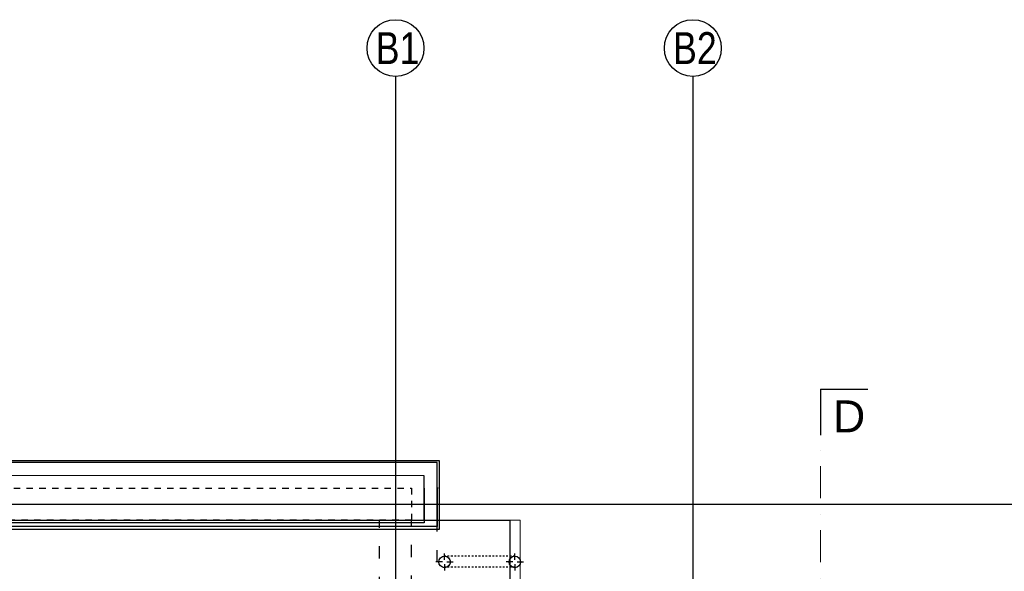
# Model space of a CAD drawing. Header units: millimetres. Extents: x -7023 to 53801, y 9849 to 33561.
# Tile 189 of 256: x 19068 to 19838, y 22340 to 22772. Entities that reach past the tile are written whole.
import ezdxf

# ---------------------------------------------------------------- set-up
doc = ezdxf.new("R2010")
doc.units = ezdxf.units.MM
for name, pattern in [('0.5_0.5', [1, 0.5, -0.5]), ('ACAD_ISO03W100', [30, 12, -18]), ('Dash 1_5', [3, 1.5, -1.5]), ('DASHDOT', [1, 0.5, -0.25, 0, -0.25])]:
    doc.linetypes.add(name, pattern=pattern)
doc.layers.add('.IE_podklad', color=252, linetype='Continuous')
doc.styles.add('Arial', font='arial.ttf', dxfattribs={"height": 125})
doc.styles.get("Standard").update_dxf_attribs({"font": 'arial.ttf'})
doc.linetypes.add('ZIGZAG', pattern='A,0.00254,-5.08,[131,ltypeshp.shx,S=5.08,R=0,X=-5.08,Y=0],-10.16,[131,ltypeshp.shx,S=5.08,R=180,X=5.08,Y=0],-5.08', length=20.32254)

msp = doc.modelspace()

# ---------------------------------------------------------------- linework, layer by layer
at = {"layer": '.IE_podklad', "ltscale": 25}
for p, q in [((19361.58, 22727.75), (19361.58, 20635.61)), ((19594.08, 22727.75), (19594.08, 20635.61)), ((19693.92, 22482.36), (19730.96, 22482.36)), ((18286.12, 22392.41), (21585.11, 22392.41))]:
    msp.add_line(p, q, dxfattribs=at)
at = {"layer": '.IE_podklad', "lineweight": 30, "ltscale": 25}
msp.add_line((19693.92, 22482.36), (19693.92, 22446.42), dxfattribs=at)
at = {"layer": '.IE_podklad', "linetype": 'DASHDOT', "lineweight": 13, "ltscale": 50}
msp.add_line((19693.92, 22472.15), (19693.92, 21687.64), dxfattribs=at)
at = {"layer": '.IE_podklad'}
for p, q in [((19396.08, 22426.41), (18581.58, 22426.41)), ((19394.08, 22424.91), (18583.08, 22424.91)), ((19394.08, 22379.91), (19394.08, 22424.91)), ((19396.08, 22372.91), (19396.08, 22426.41)), ((19395.08, 22404.91), (19394.08, 22404.91)), ((19394.08, 22404.91), (19394.08, 22374.91)), ((18525.95, 22379.91), (19450.95, 22379.91)), ((18581.58, 22372.91), (19396.08, 22372.91)), ((19394.08, 22374.91), (18583.08, 22374.91)), ((19354.08, 22379.91), (19394.08, 22379.91)), ((19450.95, 22379.91), (19450.95, 21995.91))]:
    msp.add_line(p, q, dxfattribs=at)
at = {"layer": '.IE_podklad', "linetype": 'ZIGZAG'}
for p, q in [((19384.08, 22414.67), (18593.08, 22414.91)), ((19384.08, 22379.91), (19384.08, 22414.67))]:
    msp.add_line(p, q, dxfattribs=at)
at = {"layer": '.IE_podklad', "linetype": '0.5_0.5', "ltscale": 10}
for p, q in [((18603.08, 22404.91), (19374.08, 22404.91)), ((19374.08, 22404.91), (19374.08, 22381.41)), ((19374.08, 22381.41), (19374.08, 22379.91)), ((19374.08, 22379.91), (18603.08, 22379.91))]:
    msp.add_line(p, q, dxfattribs=at)
at = {"layer": '.IE_podklad', "linetype": 'ZIGZAG', "ltscale": 0.2}
for p, q in [((19384.08, 22404.91), (19384.08, 22377.82)), ((19384.08, 22377.82), (18593.08, 22377.58))]:
    msp.add_line(p, q, dxfattribs=at)
at = {"layer": '.IE_podklad', "linetype": 'ACAD_ISO03W100', "ltscale": 0.8}
for p, q in [((19349.08, 21893.91), (19349.08, 22379.91)), ((19374.08, 21918.91), (19374.08, 22379.91)), ((19394.08, 21938.91), (19394.08, 22379.91))]:
    msp.add_line(p, q, dxfattribs=at)
at = {"layer": '.IE_podklad', "lineweight": 13}
for p, q in [((19450.95, 22379.91), (19458.95, 22379.91)), ((19458.95, 22379.91), (19459.36, 21995.91))]:
    msp.add_line(p, q, dxfattribs=at)
at = {"layer": '.IE_podklad', "linetype": 'Continuous'}
for p, q in [((19399.98, 22348.86), (19399.98, 22353.9)), ((19454.94, 22348.86), (19454.94, 22353.9)), ((19398.3, 22347.18), (19393.26, 22347.18)), ((19399.98, 22345.5), (19399.98, 22340.46)), ((19401.66, 22347.18), (19406.7, 22347.18)), ((19453.26, 22347.18), (19448.22, 22347.18)), ((19454.94, 22345.5), (19454.94, 22340.46)), ((19456.62, 22347.18), (19461.66, 22347.18))]:
    msp.add_line(p, q, dxfattribs=at)
at = {"layer": '.IE_podklad', "linetype": 'Dash 1_5', "ltscale": 0.9}
for p, q in [((19454.94, 22351.68), (19399.98, 22351.68)), ((19454.94, 22342.98), (19400.43, 22342.98))]:
    msp.add_line(p, q, dxfattribs=at)
at = {"layer": '.IE_podklad', "linetype": 'Continuous'}
for centre, radius in [((19361.58, 22749.34), 22.24), ((19594.08, 22749.34), 22.24), ((19399.98, 22347.18), 4.5), ((19454.94, 22347.18), 4.5)]:
    msp.add_circle(centre, radius, dxfattribs=at)

# ---------------------------------------------------------------- texts
at = {"layer": '.IE_podklad', "linetype": 'Continuous', "ltscale": 25, "style": 'Arial'}
msp.add_text('D', height=25, dxfattribs=at).set_placement((19703.69, 22448.63))
at = {"layer": '.IE_podklad', "char_height": 25, "width": 492.1163, "attachment_point": 1}
for s, insert in [('{\\W0.8;B1}', (19346.09, 22761.8)), ('{\\W0.8;B2}', (19578.59, 22761.8))]:
    msp.add_mtext(s, dxfattribs=dict(at, insert=insert))

doc.saveas('drawing.dxf')
